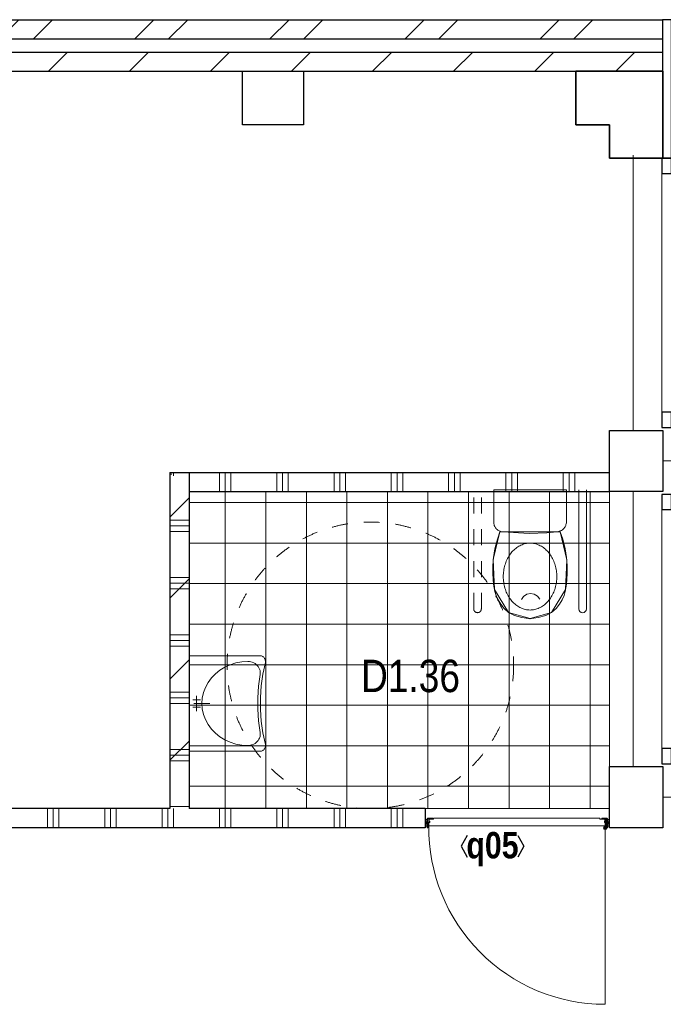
# Model space of a CAD drawing. Header units: millimetres. Extents: x 274611 to 749520, y 175257 to 298905.
# Tile 110 of 251: x 545135 to 548504, y 222087 to 227242. Entities that reach past the tile are written whole.
import ezdxf
from ezdxf.enums import TextEntityAlignment as Align

# ---------------------------------------------------------------- set-up
doc = ezdxf.new("R2010")
doc.units = ezdxf.units.MM
doc.header["$LTSCALE"] = 400
doc.header["$PDMODE"] = 1
doc.header["$PDSIZE"] = 15
for name, pattern in [('STYLE_01', [0.416641, 0.208282, -0.208359]), ('STYLE_02', [0.694427, 0.486069, -0.208359]), ('STYLE_06', [1.041641, 0.625, -0.208282, 0.069427, -0.138931])]:
    doc.linetypes.add(name, pattern=pattern)
for name, color, linetype, lineweight in [('Buitenkozijnen', 140, 'Continuous', 15), ('kozijnen', 140, 'Continuous', 15), ('Kozijnmerken', 43, 'Continuous', 9), ('mat-afdichting', 9, 'Continuous', 5), ('mat-aluminium', 140, 'Continuous', 15), ('mat-baksteen', 5, 'Continuous', 25), ('mat-beton (ihwg)', 5, 'Continuous', 25), ('mat-kalkzandsteen', 5, 'Continuous', 25), ('mat-multiplex-hor', 140, 'Continuous', 15), ('mat-scheidingswand-horizontaal', 5, 'Continuous', 25), ('mat-scheidingswand-vertikaal', 5, 'Continuous', 25), ('mat-spuitwerk_marmo', 43, 'STYLE_02', 20), ('mat-staal', 5, 'Continuous', 25), ('None', 7, 'Continuous', 9), ('Ruimtenummers', 5, 'Continuous', 25), ('sanitair', 7, 'Continuous', 5), ('Tegelwerk', 92, 'STYLE_02', 25)]:
    doc.layers.add(name, color=color, linetype=linetype, lineweight=lineweight)
doc.styles.add('Arial Narrow', font='ARIALN.TTF', dxfattribs={"height": 222.25})
doc.styles.add('Arial Narrow (bold)', font='ARIALNB.TTF', dxfattribs={"height": 172.861111})

# ---------------------------------------------------------------- blocks, each defined once
blk = doc.blocks.new('*X587')
at = {"layer": 'None', "lineweight": 5}
blk.add_line((28691.9, 4500), (27820.1, 4500), dxfattribs=at)
blk = doc.blocks.new('*U588')
at = {"layer": 'None', "color": 43, "linetype": 'Continuous', "lineweight": 9}
for p, q in [((28741.1, 4492.5), (28731.1, 4458.7)), ((28741.1, 4458.7), (28731.1, 4492.5))]:
    blk.add_line(p, q, dxfattribs=at)
blk.add_lwpolyline([(28731.1, 4492.5), (28741.1, 4492.5), (28741.1, 4458.7), (28731.1, 4458.7)], close=True, dxfattribs=at)
blk = doc.blocks.new('*U589')
at = {"layer": 'None', "color": 43, "linetype": 'Continuous', "lineweight": 9}
for p, q in [((27777.1, 4492.5), (27787.1, 4457.7)), ((27777.1, 4457.7), (27787.1, 4492.5))]:
    blk.add_line(p, q, dxfattribs=at)
blk.add_lwpolyline([(27777.1, 4492.5), (27787.1, 4492.5), (27787.1, 4457.7), (27777.1, 4457.7)], close=True, dxfattribs=at)
blk = doc.blocks.new('*X590')
at = {"layer": 'None', "lineweight": 25}
blk.add_line((27787, 4452.5), (27791.1, 4456.5), dxfattribs=at)
blk = doc.blocks.new('*U591')
at = {"layer": 'mat-afdichting', "lineweight": 5}
for points in [[(27812.1, 4496.1), (27800.1, 4496.1), (27800.1, 4493.9), (27812.1, 4493.9)], [(28706.1, 4496.1), (28718.1, 4496.1), (28718.1, 4493.9), (28706.1, 4493.9)]]:
    blk.add_lwpolyline(points, close=True, dxfattribs=at)
at = {"layer": 'mat-aluminium', "lineweight": 15}
blk.add_lwpolyline([(27791.1, 4479.6), (27787.1, 4479.6), (27787.1, 4464.6), (27791.1, 4464.6)], close=True, dxfattribs=at)
at = {"layer": 'mat-multiplex-hor', "lineweight": 15, "flags": 128}
for points in [[(28713.3, 4481.6), (28720.6, 4481.6), (28719.9, 4493.9), (28691.9, 4493.9), (28691.9, 4500.1), (27820.1, 4500.1), (27820.1, 4493.9), (27797.8, 4493.9), (27797.2, 4481.6), (27803, 4481.6)], [(27803, 4478.6), (27797, 4478.6), (27796.1, 4460.1), (28722, 4460.1), (28720.8, 4478.6), (28713.3, 4478.6)]]:
    blk.add_lwpolyline(points, dxfattribs=at)
at = {"layer": 'mat-spuitwerk_marmo', "lineweight": 20}
blk.add_circle((28719.1, 4447.8), 4, dxfattribs=at)
at = {"layer": 'mat-staal', "lineweight": 5, "flags": 128}
for points in [[(27792.1, 4500.1, 0.414214), (27787.1, 4495.1), (27787, 4451.7), (27787, 4450), (27791, 4450), (27791, 4451.7), (27791.1, 4495.1), (27791.1, 4495.1, -0.414214), (27792.1, 4496.1), (27817.1, 4496.1), (27817.1, 4500.1)], [(28726.1, 4500.1, -0.414214), (28731.1, 4495.1), (28731.1, 4451.7), (28731.1, 4450), (28727.1, 4450), (28727.1, 4451.7), (28727.1, 4495.1), (28727.1, 4495.1, 0.414214), (28726.1, 4496.1), (28701.1, 4496.1), (28701.1, 4500.1)]]:
    blk.add_lwpolyline(points, format="xyb", close=True, dxfattribs=at)
at = {"layer": 'None', "color": 43, "linetype": 'Continuous', "lineweight": 9}
blk.add_line((28719.1, 4447.8), (28719.1, 3525.2), dxfattribs=at)
for points in [[(28714, 4450.3), (28712.2, 4451.9), (28719.5, 4460.4), (28717.8, 4493.3), (28720.2, 4493.4), (28722, 4459.5)], [(28724.6, 4493.8), (28727, 4493.8), (28727, 4446.7), (28724.6, 4446.7)]]:
    blk.add_lwpolyline(points, close=True, dxfattribs=at)
at = {"layer": 'None', "color": 92, "linetype": 'Continuous', "lineweight": 25, "flags": 128}
for points in [[(27802.1, 4480.9), (27797.1, 4480.9)], [(27797.1, 4478.9), (27802.1, 4478.9), (27802.1, 4480.9)], [(28720.9, 4480.9), (28715.9, 4480.9)], [(28715.9, 4478.9), (28720.9, 4478.9), (28720.9, 4480.9)]]:
    blk.add_lwpolyline(points, dxfattribs=at)
at = {"layer": 'None', "color": 140, "linetype": 'Continuous', "lineweight": 15}
blk.add_circle((28719.1, 4447.8), 8, dxfattribs=at)
at = {"layer": 'None', "color": 43, "linetype": 'Continuous', "lineweight": 9}
blk.add_arc((28719.1, 4447.8), 922.6, 179.2903, 270, dxfattribs=at)
at = {"layer": 'None', "color": 8, "linetype": 'Continuous', "lineweight": 5}
for p in [(27777.1, 4496.1), (27777.1, 4466.1), (27788, 4448.5), (28730.1, 4448.5), (28741.1, 4466.1)]:
    blk.add_point(p, dxfattribs=at)
at = {"layer": 'mat-multiplex-hor'}
blk.add_blockref('*X587', (0, 0), dxfattribs=at)
at = {"layer": 'mat-staal'}
blk.add_blockref('*X590', (0, 0), dxfattribs=at)
at = {"layer": 'None', "color": 7}
for name in ['*U589', '*U588']:
    blk.add_blockref(name, (0, 0), dxfattribs=at)
blk = doc.blocks.new('*X809')
at = {"layer": 'None', "lineweight": 9}
for p, q in [((26441.1, 6076.4), (26541.1, 6176.4)), ((26441.1, 5652.1), (26541.1, 5752.1)), ((26441.1, 5227.9), (26541.1, 5327.9)), ((26441.1, 4803.6), (26541.1, 4903.6))]:
    blk.add_line(p, q, dxfattribs=at)
blk = doc.blocks.new('*X810')
at = {"layer": 'None', "lineweight": 5}
for p, q in [((26730.9, 4550), (26730.9, 6210)), ((26943.1, 4550), (26943.1, 6210)), ((27155.2, 4550), (27155.2, 6210)), ((27367.4, 4550), (27367.4, 6210)), ((27579.5, 4550), (27579.5, 6210)), ((27791.7, 4550), (27791.7, 6210)), ((28003.8, 4550), (28003.8, 6210)), ((28216, 4550), (28216, 6210)), ((28428.1, 4550), (28428.1, 6210)), ((28640.3, 4550), (28640.3, 6210)), ((26541.1, 6151.8), (28741.1, 6151.8)), ((26541.1, 5939.7), (28741.1, 5939.7)), ((26541.1, 5727.6), (28741.1, 5727.6)), ((26541.1, 5515.4), (28741.1, 5515.4)), ((26541.1, 5303.3), (28741.1, 5303.3)), ((26541.1, 5091.2), (28741.1, 5091.2)), ((26541.1, 4879), (28741.1, 4879)), ((26541.1, 4666.9), (28741.1, 4666.9))]:
    blk.add_line(p, q, dxfattribs=at)
blk = doc.blocks.new('*U811')
at = {"layer": 'None', "color": 43, "linetype": 'Continuous', "lineweight": 9}
for points in [[(28516.1, 6219.5), (28136.1, 6219.5), (28136.1, 6047.5), (28137.1, 6040.5), (28138.1, 6036.5), (28139.1, 6031.5), (28141.1, 6027.5), (28143.1, 6023.5), (28145.1, 6020.5), (28148.1, 6016.5), (28151.1, 6013.5), (28154.1, 6010.5), (28157.1, 6007.5), (28161.1, 6005.5), (28165.1, 6003.5), (28169.1, 6001.5), (28173.1, 6000.5), (28177.1, 5999.5), (28182.1, 5999.5), (28183.1, 5999.5), (28322.1, 5989.5), (28413.1, 5993.5), (28467.1, 5999.5), (28475.1, 6000.5), (28479.1, 6001.5), (28483.1, 6003.5), (28487.1, 6004.5), (28491.1, 6006.5), (28495.1, 6009.5), (28498.1, 6011.5), (28501.1, 6014.5), (28504.1, 6017.5), (28507.1, 6021.5), (28509.1, 6025.5), (28511.1, 6028.5), (28513.1, 6032.5), (28514.1, 6037.5), (28515.1, 6041.5), (28516.1, 6045.5), (28516.1, 6046.5)], [(28168.1, 5999.5), (28484.1, 5999.5), (28518.7, 5851.5), (28512.4, 5696.2), (28439, 5577.2), (28326.1, 5544.5), (28213.2, 5577.2), (28139.7, 5696.2), (28133.6, 5853.5)], [(28326.1, 5939.5), (28320, 5939.4), (28313.9, 5938.9), (28307.8, 5938), (28301.8, 5936.9), (28295.8, 5935.4), (28289.9, 5933.6), (28284, 5931.4), (28278.2, 5929), (28272.5, 5926.2), (28266.9, 5923.1), (28261.4, 5919.8), (28256.1, 5916.1), (28250.9, 5912.1), (28245.8, 5907.9), (28240.9, 5903.4), (28236.1, 5898.6), (28231.5, 5893.6), (28227.1, 5888.3), (28222.9, 5882.8), (28218.8, 5877), (28215, 5871.1), (28211.4, 5864.9), (28208, 5858.6), (28204.9, 5852), (28201.9, 5845.3), (28199.2, 5838.5), (28196.8, 5831.5), (28194.5, 5824.4), (28192.6, 5817.2), (28190.9, 5809.8), (28189.4, 5802.4), (28188.2, 5794.9), (28187.3, 5787.4), (28186.6, 5779.8), (28186.2, 5772.2), (28186.1, 5764.5), (28186.2, 5756.9), (28186.6, 5749.3), (28187.3, 5741.7), (28188.2, 5734.2), (28189.4, 5726.7), (28190.9, 5719.2), (28192.6, 5711.9), (28194.5, 5704.7), (28196.8, 5697.6), (28199.2, 5690.6), (28201.9, 5683.7), (28204.9, 5677), (28208, 5670.5), (28211.4, 5664.2), (28215, 5658), (28218.8, 5652.1), (28222.9, 5646.3), (28227.1, 5640.8), (28231.5, 5635.5), (28236.1, 5630.5), (28240.9, 5625.7), (28245.8, 5621.2), (28250.9, 5617), (28256.1, 5613), (28261.5, 5609.3), (28266.9, 5605.9), (28272.5, 5602.9), (28278.2, 5600.1), (28284, 5597.6), (28289.9, 5595.5), (28295.8, 5593.7), (28301.8, 5592.2), (28307.8, 5591), (28313.9, 5590.2), (28320, 5589.7), (28326.1, 5589.5), (28332.2, 5589.7), (28338.3, 5590.2), (28344.4, 5591), (28350.4, 5592.2), (28356.4, 5593.7), (28362.3, 5595.5), (28368.2, 5597.6), (28374, 5600.1), (28379.7, 5602.9), (28385.3, 5605.9), (28390.7, 5609.3), (28396.1, 5613), (28401.3, 5617), (28406.4, 5621.2), (28411.3, 5625.7), (28416.1, 5630.5), (28420.7, 5635.5), (28425.1, 5640.8), (28429.3, 5646.3), (28433.3, 5652.1), (28437.2, 5658), (28440.8, 5664.2), (28444.2, 5670.5), (28447.3, 5677), (28450.3, 5683.7), (28453, 5690.6), (28455.4, 5697.6), (28457.7, 5704.7), (28459.6, 5711.9), (28461.3, 5719.2), (28462.8, 5726.7), (28464, 5734.2), (28464.9, 5741.7), (28465.6, 5749.3), (28466, 5756.9), (28466.1, 5764.5), (28466, 5772.2), (28465.6, 5779.8), (28464.9, 5787.4), (28464, 5794.9), (28462.8, 5802.4), (28461.3, 5809.8), (28459.6, 5817.2), (28457.7, 5824.4), (28455.4, 5831.5), (28453, 5838.5), (28450.3, 5845.3), (28447.3, 5852), (28444.2, 5858.6), (28440.8, 5864.9), (28437.2, 5871.1), (28433.3, 5877), (28429.3, 5882.8), (28425.1, 5888.3), (28420.7, 5893.6), (28416.1, 5898.6), (28411.3, 5903.4), (28406.4, 5907.9), (28401.3, 5912.1), (28396.1, 5916.1), (28390.7, 5919.8), (28385.3, 5923.1), (28379.7, 5926.2), (28374, 5929), (28368.2, 5931.4), (28362.3, 5933.6), (28356.4, 5935.4), (28350.4, 5936.9), (28344.4, 5938), (28338.3, 5938.9), (28332.2, 5939.4)]]:
    blk.add_lwpolyline(points, close=True, dxfattribs=at)
for points in [[(28329.1, 5544), (28282.7, 5550.5), (28244.1, 5561.5), (28213.2, 5577.2), (28190, 5597.5), (28172.5, 5620.1), (28158.6, 5642.5), (28148.2, 5664.9), (28141.4, 5687.2), (28138, 5705.1), (28135.3, 5725.5), (28133.2, 5748.4), (28131.5, 5782.9), (28131.1, 5821.7), (28134.4, 5864.3), (28142.5, 5910.4), (28155.3, 5960), (28168.1, 5999.5)], [(28323.1, 5544), (28369.4, 5550.5), (28408.1, 5561.5), (28439, 5577.2), (28462.1, 5597.5), (28479.6, 5620.1), (28493.6, 5642.5), (28503.9, 5664.9), (28510.7, 5687.2), (28514.1, 5705.1), (28516.9, 5725.5), (28518.9, 5748.4), (28520.6, 5782.9), (28521, 5821.7), (28517.7, 5864.3), (28509.6, 5910.4), (28496.8, 5960), (28484.1, 5999.5)], [(28281, 5644.9), (28292.6, 5661), (28309.3, 5671.7), (28328.7, 5675.5), (28348.2, 5672), (28365, 5661.5), (28376.8, 5645.6)]]:
    blk.add_lwpolyline(points, dxfattribs=at)
blk = doc.blocks.new('*U812')
at = {"layer": 'None', "color": 140, "linetype": 'STYLE_01', "lineweight": 5}
for p, q in [((28031.1, 5595.6), (28031.1, 6219.5)), ((28071.1, 5595.6), (28071.1, 6219.5))]:
    blk.add_line(p, q, dxfattribs=at)
at = {"layer": 'None', "color": 140, "linetype": 'Continuous', "lineweight": 5}
for p, q in [((28581.1, 6219.5), (28581.1, 5595.6)), ((28621.1, 6219.5), (28621.1, 5595.6))]:
    blk.add_line(p, q, dxfattribs=at)
at = {"layer": 'None', "color": 140, "linetype": 'STYLE_01', "lineweight": 5}
blk.add_arc((28051.1, 5595.6), 20, 180, 0, dxfattribs=at)
at = {"layer": 'None', "color": 140, "linetype": 'Continuous', "lineweight": 5}
blk.add_arc((28601.1, 5595.6), 20, 180, 0, dxfattribs=at)
at = {"layer": 'mat-kalkzandsteen', "color": 7}
blk.add_blockref('*U811', (0, 0), dxfattribs=at)
blk = doc.blocks.new('53.1 kraan')
at = {"layer": 'None', "color": 43, "linetype": 'Continuous', "lineweight": 9}
for p, q in [((-40, 0), (0, 0)), ((-20, -20), (-20, 20)), ((0, 15), (0, -70)), ((0, 0), (40, 0)), ((20, -20), (20, 20))]:
    blk.add_line(p, q, dxfattribs=at)
at = {"layer": 'None', "color": 43, "linetype": 'Continuous', "lineweight": 25}
blk.add_point((0, 0), dxfattribs=at)
blk = doc.blocks.new('*U61')
at = {"layer": 'sanitair', "color": 43, "linetype": 'Continuous', "lineweight": 9}
for p, q in [((-250, -373.3), (-250, 0)), ((-250, 0), (250, 0)), ((250, 0), (250, -373.3))]:
    blk.add_line(p, q, dxfattribs=at)
blk.add_lwpolyline([(-214.6, -399.6), (-215.4, -399.1), (-215.1, -399.7), (-218.8, -400), (-222.5, -399.9), (-226.2, -399.4), (-229.8, -398.6), (-233.2, -397.3), (-236.4, -395.7), (-239.4, -393.7), (-242.1, -391.4), (-244.4, -388.8), (-246.4, -386), (-248, -383), (-249.1, -379.9), (-249.8, -376.6), (-250, -373.3), (-250, -373.3), (-250, 0), (250, 0), (250, -373.3), (249.8, -376.6), (249.1, -379.9), (248, -383), (246.4, -386), (244.4, -388.8), (242.1, -391.4), (239.4, -393.7), (236.5, -395.6), (233.2, -397.3), (229.8, -398.5), (226.2, -399.4), (222.6, -399.9), (218.8, -400), (215.2, -399.7), (215.1, -399.7), (215.1, -399.7), (154.3, -386.9), (92.9, -378.3), (31.2, -374), (-30.7, -374), (-92.4, -378.3), (-153.8, -386.8)], close=True, dxfattribs=at)
for points in [[(-220, -307.8), (-218.1, -276.4), (-212.5, -245.6), (-203.3, -215.8), (-190.5, -187.6), (-174.5, -161.5), (-155.6, -137.8), (-133.9, -117.1), (-110, -99.7), (-84.2, -85.7), (-56.9, -75.6), (-28.7, -69.5), (0, -67.5), (28.7, -69.5), (56.9, -75.6), (84.2, -85.7), (110, -99.7), (133.9, -117.1), (155.6, -137.8), (174.5, -161.5), (190.5, -187.6), (203.2, -215.8), (212.5, -245.6), (218.1, -276.4), (220, -307.8)], [(-151.8, -372.7), (-159.1, -373.3), (-166.4, -373), (-173.6, -371.6), (-180.6, -369.4), (-187.3, -366.2), (-193.6, -362.1), (-199.4, -357.2), (-204.6, -351.6), (-209.2, -345.4), (-213, -338.5), (-216, -331.3), (-218.2, -323.6), (-219.6, -315.8), (-220, -307.8)], [(220, -307.8), (219.6, -315.8), (218.2, -323.7), (216, -331.3), (213, -338.6), (209.2, -345.4), (204.6, -351.7), (199.4, -357.3), (193.6, -362.1), (187.3, -366.2), (180.6, -369.4), (173.5, -371.7), (166.3, -373), (159, -373.3), (151.7, -372.7)], [(-151.9, -372.6), (-91.4, -364.4), (-30.5, -360.3), (30.4, -360.3), (91.2, -364.4), (151.7, -372.6)]]:
    blk.add_lwpolyline(points, dxfattribs=at)
at = {"layer": 'sanitair', "color": 43}
blk.add_blockref('53.1 kraan', (0, -39.8), dxfattribs=at)
blk = doc.blocks.new('53.33-05 keramag pa')
at = {"layer": 'None', "color": 7}
blk.add_blockref('*U61', (0, 0), dxfattribs=at)
blk = doc.blocks.new('*X838')
at = {"layer": 'None', "lineweight": 9}
for p, q in [((26441.1, 6300), (26451.1, 6300)), ((26441.1, 6060), (26541.1, 6060)), ((26441.1, 6030), (26541.1, 6030)), ((26441.1, 6000), (26541.1, 6000)), ((26441.1, 5760), (26541.1, 5760)), ((26441.1, 5730), (26541.1, 5730)), ((26441.1, 5700), (26541.1, 5700)), ((26441.1, 5460), (26541.1, 5460)), ((26441.1, 5430), (26541.1, 5430)), ((26441.1, 5400), (26541.1, 5400)), ((26441.1, 5160), (26541.1, 5160)), ((26441.1, 5130), (26541.1, 5130)), ((26441.1, 5100), (26541.1, 5100)), ((26441.1, 4860), (26541.1, 4860)), ((26441.1, 4830), (26541.1, 4830)), ((26441.1, 4800), (26541.1, 4800)), ((26441.1, 4560), (26541.1, 4560))]:
    blk.add_line(p, q, dxfattribs=at)
blk = doc.blocks.new('*X900')
at = {"layer": 'None', "lineweight": 9}
for p, q in [((23683.5, 8410), (23783.5, 8510)), ((24107.8, 8410), (24207.8, 8510)), ((24532, 8410), (24632, 8510)), ((24956.3, 8410), (25056.3, 8510)), ((25380.6, 8410), (25480.6, 8510)), ((25804.8, 8410), (25904.8, 8510)), ((26229.1, 8410), (26329.1, 8510)), ((26653.4, 8410), (26753.4, 8510)), ((27077.6, 8410), (27177.6, 8510)), ((27501.9, 8410), (27601.9, 8510)), ((27926.1, 8410), (28026.1, 8510)), ((28350.4, 8410), (28450.4, 8510)), ((28774.7, 8410), (28874.7, 8510))]:
    blk.add_line(p, q, dxfattribs=at)
blk = doc.blocks.new('*X901')
at = {"layer": 'None', "lineweight": 9}
for p, q in [((23429.2, 8580), (23529.2, 8680)), ((23605.6, 8580), (23705.6, 8680)), ((24136.3, 8580), (24236.3, 8680)), ((24312.7, 8580), (24412.7, 8680)), ((24843.5, 8580), (24943.5, 8680)), ((25019.8, 8580), (25119.8, 8680)), ((25550.6, 8580), (25650.6, 8680)), ((25727, 8580), (25827, 8680)), ((26257.7, 8580), (26357.7, 8680)), ((26434.1, 8580), (26534.1, 8680)), ((26964.8, 8580), (27064.8, 8680)), ((27141.2, 8580), (27241.2, 8680)), ((27671.9, 8580), (27771.9, 8680)), ((27848.3, 8580), (27948.3, 8680)), ((28379, 8580), (28479, 8680)), ((28555.4, 8580), (28655.4, 8680))]:
    blk.add_line(p, q, dxfattribs=at)
blk = doc.blocks.new('Kolom hoek 330x330')
at = {"layer": 'mat-beton (ihwg)', "lineweight": 25, "flags": 128}
blk.add_lwpolyline([(-175, 0), (0, 0), (0, -175), (280, -175), (280, 280), (-175, 280)], close=True, dxfattribs=at)
blk = doc.blocks.new('Kolom 280x320')
at = {"layer": 'mat-beton (ihwg)', "lineweight": 25}
blk.add_lwpolyline([(-300, 160), (-20, 160), (-20, -160), (-300, -160)], close=True, dxfattribs=at)
at = {"layer": 'None', "color": 92, "linetype": 'Continuous', "lineweight": 5}
blk.add_point((0, 0), dxfattribs=at)
blk = doc.blocks.new('Gevelpui best 1410 (2D)')
at = {"layer": 'Buitenkozijnen', "lineweight": 15}
for p, q in [((-260, 0), (-260, -1410)), ((-260, 0), (-210, 0)), ((-210, 0), (-210, -1410)), ((-260, -1410), (-210, -1410))]:
    blk.add_line(p, q, dxfattribs=at)
at = {"layer": 'Buitenkozijnen', "color": 92, "lineweight": 25}
for points in [[(-260, 0), (-210, 0), (-210, -80), (-260, -80)], [(-260, -1330), (-210, -1330), (-210, -1410), (-260, -1410)]]:
    blk.add_lwpolyline(points, close=True, dxfattribs=at)
at = {"layer": 'None', "color": 43, "linetype": 'Continuous', "lineweight": 9}
blk.add_line((-410, 15), (-410, -1425), dxfattribs=at)
blk = doc.blocks.new('*X1140')
at = {"layer": 'None', "lineweight": 9}
for p, q in [((23100, 4450), (23100, 4550)), ((23130, 4450), (23130, 4550)), ((23160, 4450), (23160, 4550)), ((23400, 4450), (23400, 4550)), ((23430, 4450), (23430, 4550)), ((23460, 4450), (23460, 4550)), ((23700, 4450), (23700, 4550)), ((23730, 4450), (23730, 4550)), ((23760, 4450), (23760, 4550)), ((24000, 4450), (24000, 4550)), ((24030, 4450), (24030, 4550)), ((24060, 4450), (24060, 4550)), ((24300, 4450), (24300, 4550)), ((24330, 4450), (24330, 4550)), ((24360, 4450), (24360, 4550)), ((24600, 4450), (24600, 4550)), ((24630, 4450), (24630, 4550)), ((24660, 4450), (24660, 4550)), ((24900, 4450), (24900, 4550)), ((24930, 4450), (24930, 4550)), ((24960, 4450), (24960, 4550)), ((25200, 4450), (25200, 4550)), ((25230, 4450), (25230, 4550)), ((25260, 4450), (25260, 4550)), ((25500, 4450), (25500, 4550)), ((25530, 4450), (25530, 4550)), ((25560, 4450), (25560, 4550)), ((25800, 4450), (25800, 4550)), ((25830, 4450), (25830, 4550)), ((25860, 4450), (25860, 4550)), ((26100, 4450), (26100, 4550)), ((26130, 4450), (26130, 4550)), ((26160, 4450), (26160, 4550)), ((26400, 4450), (26400, 4550)), ((26430, 4450), (26430, 4550)), ((26460, 4450), (26460, 4550)), ((26700, 4450), (26700, 4550)), ((26730, 4450), (26730, 4550)), ((26760, 4450), (26760, 4550)), ((27000, 4450), (27000, 4550)), ((27030, 4450), (27030, 4550)), ((27060, 4450), (27060, 4550)), ((27300, 4450), (27300, 4550)), ((27330, 4450), (27330, 4550)), ((27360, 4450), (27360, 4550)), ((27600, 4450), (27600, 4550)), ((27630, 4450), (27630, 4550)), ((27660, 4450), (27660, 4550)), ((22860, 4450), (22860, 4453))]:
    blk.add_line(p, q, dxfattribs=at)
blk = doc.blocks.new('*X1142')
at = {"layer": 'None', "lineweight": 9}
for p, q in [((26460, 6291.1), (26460, 6310)), ((26700, 6210), (26700, 6310)), ((26730, 6210), (26730, 6310)), ((26760, 6210), (26760, 6310)), ((27000, 6210), (27000, 6310)), ((27030, 6210), (27030, 6310)), ((27060, 6210), (27060, 6310)), ((27300, 6210), (27300, 6310)), ((27330, 6210), (27330, 6310)), ((27360, 6210), (27360, 6310)), ((27600, 6210), (27600, 6310)), ((27630, 6210), (27630, 6310)), ((27660, 6210), (27660, 6310)), ((27900, 6210), (27900, 6310)), ((27930, 6210), (27930, 6310)), ((27960, 6210), (27960, 6310)), ((28200, 6210), (28200, 6310)), ((28230, 6210), (28230, 6310)), ((28260, 6210), (28260, 6310)), ((28500, 6210), (28500, 6310)), ((28530, 6210), (28530, 6310)), ((28560, 6210), (28560, 6310))]:
    blk.add_line(p, q, dxfattribs=at)
blk = doc.blocks.new('Kozijnmerk 50')
at = {"layer": 'Kozijnmerken', "color": 92, "linetype": 'Continuous', "lineweight": 25}
for points in [[(-132.2, 50.6), (-164.8, -5.8), (-132.2, -62.1)], [(132.2, 50.6), (164.8, -5.8), (132.2, -62.1)]]:
    blk.add_lwpolyline(points, dxfattribs=at)
at = {"layer": 'None', "color": 43, "style": 'Arial Narrow (bold)'}
blk.add_attdef('merk', text='', height=138.3, dxfattribs=at).set_placement((0, 0), align=Align.MIDDLE_CENTER)

msp = doc.modelspace()

# ---------------------------------------------------------------- linework, layer by layer
at = {"layer": 'kozijnen', "color": 92, "lineweight": 25}
msp.add_lwpolyline([(548500.24035, 226517.18879), (548546.28099, 226517.18879), (548546.28099, 227242.18879), (548500.24035, 227242.18879)], close=True, dxfattribs=at)
at = {"layer": 'mat-baksteen', "lineweight": 25}
for p, q in [((542766.28099, 227242.18879), (548500.24035, 227242.18879)), ((542866.28099, 227142.18879), (548500.24035, 227142.18879))]:
    msp.add_line(p, q, dxfattribs=at)
at = {"layer": 'mat-beton (ihwg)', "lineweight": 25}
msp.add_lwpolyline([(548046.28099, 226972.18879), (548501.28099, 226972.18879), (548501.28099, 226517.18879), (548221.28099, 226517.18879), (548221.28099, 226692.18879), (548046.28099, 226692.18879)], close=True, dxfattribs=at)
at = {"layer": 'mat-kalkzandsteen', "lineweight": 25}
for p, q in [((542941.28099, 227072.18879), (548500.22162, 227072.18879)), ((542941.28099, 226972.18879), (548500.22162, 226972.18879))]:
    msp.add_line(p, q, dxfattribs=at)
at = {"layer": 'mat-kalkzandsteen', "color": 92, "linetype": 'Continuous', "lineweight": 25}
for p, q in [((545921.28099, 224872.18879), (545921.28099, 223112.18879)), ((546021.28099, 224872.18879), (546021.28099, 223112.18879))]:
    msp.add_line(p, q, dxfattribs=at)
at = {"layer": 'mat-scheidingswand-horizontaal', "lineweight": 25}
for p, q in [((545921.28099, 224872.18879), (548221.28099, 224872.18879)), ((546021.28099, 224772.18879), (548221.28099, 224772.18879)), ((545921.28099, 223112.18879), (543537.25877, 223112.18879)), ((547257.28099, 223112.18879), (546021.28099, 223112.18879)), ((547257.28099, 223112.18879), (547257.28099, 223012.18879)), ((547257.28099, 223012.18879), (542337.25877, 223012.18879))]:
    msp.add_line(p, q, dxfattribs=at)
at = {"layer": 'mat-scheidingswand-vertikaal', "lineweight": 25}
for p, q in [((545921.28099, 224872.18879), (545921.28099, 223112.18879)), ((546021.28099, 224772.18879), (546021.28099, 223112.18879))]:
    msp.add_line(p, q, dxfattribs=at)
at = {"layer": 'None', "color": 7, "linetype": 'STYLE_06', "lineweight": 9}
for p, q in [((549999.80109, 224932.18879), (548499.80109, 224932.18879)), ((549999.80109, 223172.18879), (548499.80109, 223172.18879))]:
    msp.add_line(p, q, dxfattribs=at)
at = {"layer": 'None', "color": 8, "linetype": 'STYLE_01', "lineweight": 5}
msp.add_circle((546970.44309, 223862.18879), 750, dxfattribs=at)
at = {"layer": 'Tegelwerk', "color": 8, "linetype": 'Continuous', "lineweight": 5}
msp.add_lwpolyline([(546021.28099, 224772.18879), (546021.28099, 223112.18879), (548221.28099, 223112.18879), (548221.28099, 224772.18879)], close=True, dxfattribs=at)

# ---------------------------------------------------------------- block references
at = {"layer": 'kozijnen', "color": 7, "xscale": -1, "rotation": 180}
for p in [(548756.24035, 225107.18879), (548756.24035, 225107.18879), (548756.24035, 223347.18879), (548756.24035, 223347.18879)]:
    msp.add_blockref('Gevelpui best 1410 (2D)', p, dxfattribs=at)
at = {"layer": 'Kozijnmerken', "color": 7}
ref = msp.add_blockref('Kozijnmerk 50', (547609.70456, 222920.5016), dxfattribs=dict(at, xscale=-1))
ref.add_attrib('merk', 'q05', dxfattribs={"layer": 'None', "color": 43, "height": 138.288889, "style": 'Arial Narrow (bold)'}).set_placement((547609.70456, 222920.5016), align=Align.MIDDLE_CENTER)
at = {"layer": 'mat-baksteen'}
msp.add_blockref('*X901', (519480.22162, 218562.18879), dxfattribs=at)
at = {"layer": 'mat-baksteen', "color": 7, "rotation": 180}
for p in [(548201.28099, 224932.18879), (548201.28099, 223172.18879)]:
    msp.add_blockref('Kolom 280x320', p, dxfattribs=at)
at = {"layer": 'mat-beton (ihwg)', "color": 7, "rotation": 90}
msp.add_blockref('Kolom 280x320', (546461.28099, 226992.18879), dxfattribs=at)
at = {"layer": 'mat-beton (ihwg)', "color": 7}
msp.add_blockref('Kolom hoek 330x330', (548221.28099, 226692.18879), dxfattribs=at)
msp.add_blockref('Kolom hoek 330x330', (548221.28099, 226692.18879), dxfattribs=at)
at = {"layer": 'mat-kalkzandsteen'}
msp.add_blockref('*X900', (519480.22162, 218562.18879), dxfattribs=at)
at = {"layer": 'mat-kalkzandsteen', "color": 92}
msp.add_blockref('*X809', (519480.22162, 218562.18879), dxfattribs=at)
at = {"layer": 'mat-scheidingswand-horizontaal'}
for name in ['*X1142', '*X1140']:
    msp.add_blockref(name, (519480.22162, 218562.18879), dxfattribs=at)
at = {"layer": 'mat-scheidingswand-vertikaal'}
msp.add_blockref('*X838', (519480.22162, 218562.18879), dxfattribs=at)
at = {"layer": 'None', "color": 7}
for name in ['*U812', '*U591']:
    msp.add_blockref(name, (519480.22162, 218562.18879), dxfattribs=at)
at = {"layer": 'None', "color": 7, "xscale": -1, "rotation": 90}
msp.add_blockref('53.33-05 keramag pa', (546021.28099, 223662.18879), dxfattribs=at)
at = {"layer": 'Tegelwerk', "color": 8}
msp.add_blockref('*X810', (519480.22162, 218562.18879), dxfattribs=at)

# ---------------------------------------------------------------- texts
at = {"layer": 'Ruimtenummers', "insert": (546921.8427, 223891.3644), "char_height": 169.333333, "attachment_point": 1, "style": 'Arial Narrow'}
msp.add_mtext('D1.36', dxfattribs=at)

doc.saveas('drawing.dxf')
